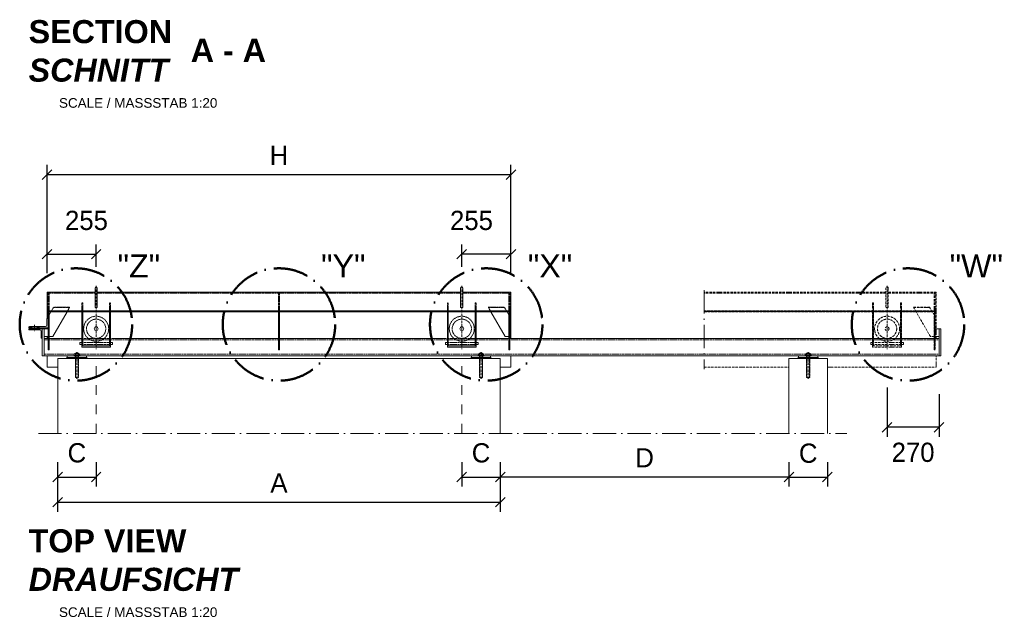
# Model space of a CAD drawing. Header units: millimetres. Extents: x 120724 to 215877, y -51423 to -32042.
# Tile 13 of 20: x 139896 to 145012, y -38561 to -35442. Entities that reach past the tile are written whole.
import ezdxf

# ---------------------------------------------------------------- set-up
doc = ezdxf.new("R2010")
doc.units = ezdxf.units.MM
doc.linetypes.add('ACAD_ISO10W100', pattern=[18, 12, -3, 0, -3])
doc.linetypes.add('JIS_02_1.0', pattern=[2, 1, -1])
doc.layers.add('Bemaßung', color=7, linetype='Continuous', lineweight=9)
doc.layers.add('Beschriftung', color=7, linetype='Continuous', lineweight=9)
doc.styles.add('LBB3.5M1000', font='isocp.shx', dxfattribs={"height": 3.5})
doc.dimstyles.new('DIN', dxfattribs={"dimtxt": 2.5, "dimasz": 2.5, "dimexe": 1.25, "dimexo": 0.625, "dimtad": 1, "dimtih": 1, "dimdec": 4, "dimdsep": 46, "dimlunit": 6, "dimtxsty": 'Standard', "dimcen": 2.5, "dimadec": 0, "dimazin": 0, "dimtfac": 1, "dimtdec": 4, "dimtmove": 0, "dimatfit": 3, "dimfxl": 0, "dimtvp": 1, "dimtolj": 1, "dimtzin": 0, "dimarcsym": 0})
pattern_1 = [(135, (-5, -254.9977), (-2.24506403, -2.24506403), [])]
pattern_2 = [(135, (-1895, -254.9977), (-2.24506403, -2.24506403), [])]

# ---------------------------------------------------------------- blocks, each defined once
blk = doc.blocks.new('_Oblique')
at = {"color": 0, "linetype": 'ByBlock', "lineweight": -2}
blk.add_line((-0.5, -0.5), (0.5, 0.5), dxfattribs=at)
blk = doc.blocks.new('*D51')
at = {"layer": 'Bemaßung', "color": 0, "lineweight": -2, "transparency": 16777216}
for p, q in [((140038.1, -36759.8), (140038.1, -36611.9)), ((140293.1, -36726.9), (140293.1, -36611.9)), ((140038.1, -36661.9), (140293.1, -36661.9))]:
    blk.add_line(p, q, dxfattribs=at)
at = {"layer": 'DEFPOINTS', "color": 0, "transparency": 16777216}
for p in [(140293.1, -36661.9), (140293.1, -36826.9), (140038.1, -36859.8)]:
    blk.add_point(p, dxfattribs=at)
at = {"layer": 'Bemaßung', "color": 0, "lineweight": -2, "transparency": 16777216, "xscale": 50, "yscale": 50, "zscale": 50, "rotation": 180}
blk.add_blockref('_Oblique', (140038.1, -36661.9), dxfattribs=at)
at = {"layer": 'Bemaßung', "color": 0, "lineweight": -2, "transparency": 16777216, "xscale": 50, "yscale": 50, "zscale": 50}
blk.add_blockref('_Oblique', (140293.1, -36661.9), dxfattribs=at)
at = {"layer": 'Bemaßung', "color": 0, "transparency": 16777216, "insert": (140242.8, -36486.9), "char_height": 100, "attachment_point": 5}
blk.add_mtext('\\A1;255', dxfattribs=at)
blk = doc.blocks.new('*D52')
at = {"layer": 'Bemaßung', "color": 0, "lineweight": -2, "transparency": 16777216}
for p, q in [((140038.1, -36759.8), (140038.1, -36198)), ((142448.1, -36759.8), (142448.1, -36198)), ((140038.1, -36248), (142448.1, -36248))]:
    blk.add_line(p, q, dxfattribs=at)
at = {"layer": 'DEFPOINTS', "color": 0, "transparency": 16777216}
for p in [(142448.1, -36248), (140038.1, -36859.8), (142448.1, -36859.8)]:
    blk.add_point(p, dxfattribs=at)
at = {"layer": 'Bemaßung', "color": 0, "lineweight": -2, "transparency": 16777216, "xscale": 50, "yscale": 50, "zscale": 50, "rotation": 180}
blk.add_blockref('_Oblique', (140038.1, -36248), dxfattribs=at)
at = {"layer": 'Bemaßung', "color": 0, "lineweight": -2, "transparency": 16777216, "xscale": 50, "yscale": 50, "zscale": 50}
blk.add_blockref('_Oblique', (142448.1, -36248), dxfattribs=at)
at = {"layer": 'Bemaßung', "color": 0, "transparency": 16777216, "insert": (141243.1, -36148), "char_height": 100, "attachment_point": 5}
blk.add_mtext('\\A1;H', dxfattribs=at)
blk = doc.blocks.new('*D53')
at = {"layer": 'Bemaßung', "color": 0, "lineweight": -2, "transparency": 16777216}
for p, q in [((142193.1, -36726.9), (142193.1, -36611.9)), ((142448.1, -36759.8), (142448.1, -36611.9)), ((142448.1, -36661.9), (142193.1, -36661.9))]:
    blk.add_line(p, q, dxfattribs=at)
at = {"layer": 'DEFPOINTS', "color": 0, "transparency": 16777216}
for p in [(142193.1, -36661.9), (142193.1, -36826.9), (142448.1, -36859.8)]:
    blk.add_point(p, dxfattribs=at)
at = {"layer": 'Bemaßung', "color": 0, "lineweight": -2, "transparency": 16777216, "xscale": 50, "yscale": 50, "zscale": 50, "rotation": 180}
blk.add_blockref('_Oblique', (142193.1, -36661.9), dxfattribs=at)
at = {"layer": 'Bemaßung', "color": 0, "lineweight": -2, "transparency": 16777216, "xscale": 50, "yscale": 50, "zscale": 50}
blk.add_blockref('_Oblique', (142448.1, -36661.9), dxfattribs=at)
at = {"layer": 'Bemaßung', "color": 0, "transparency": 16777216, "insert": (142243.5, -36486.9), "char_height": 100, "attachment_point": 5}
blk.add_mtext('\\A1;255', dxfattribs=at)
blk = doc.blocks.new('*D58')
at = {"layer": 'Bemaßung', "color": 0, "lineweight": -2, "transparency": 16777216}
for p, q in [((144403.1, -37355.6), (144403.1, -37612.1)), ((144673.1, -37389.8), (144673.1, -37612.1)), ((144673.1, -37562.1), (144403.1, -37562.1))]:
    blk.add_line(p, q, dxfattribs=at)
at = {"layer": 'DEFPOINTS', "color": 0, "transparency": 16777216}
for p in [(144403.1, -37155.6), (144673.1, -37189.8), (144403.1, -37562.1)]:
    blk.add_point(p, dxfattribs=at)
at = {"layer": 'Bemaßung', "color": 0, "lineweight": -2, "transparency": 16777216, "xscale": 50, "yscale": 50, "zscale": 50, "rotation": 180}
blk.add_blockref('_Oblique', (144403.1, -37562.1), dxfattribs=at)
at = {"layer": 'Bemaßung', "color": 0, "lineweight": -2, "transparency": 16777216, "xscale": 50, "yscale": 50, "zscale": 50}
blk.add_blockref('_Oblique', (144673.1, -37562.1), dxfattribs=at)
at = {"layer": 'Bemaßung', "color": 0, "transparency": 16777216, "insert": (144538.1, -37692.9), "char_height": 100, "attachment_point": 5}
blk.add_mtext('\\A1;270', dxfattribs=at)
blk = doc.blocks.new('*D145')
at = {"layer": 'Bemaßung', "color": 0, "lineweight": -2, "transparency": 16777216}
for p, q in [((140093.1, -37743.8), (140093.1, -37870.7)), ((140293.1, -37743.8), (140293.1, -37870.7)), ((140093.1, -37820.7), (140293.1, -37820.7))]:
    blk.add_line(p, q, dxfattribs=at)
at = {"layer": 'DEFPOINTS', "color": 0, "transparency": 16777216}
for p in [(140093.1, -37543.8), (140293.1, -37543.8), (140293.1, -37820.7)]:
    blk.add_point(p, dxfattribs=at)
at = {"layer": 'Bemaßung', "color": 0, "lineweight": -2, "transparency": 16777216, "xscale": 50, "yscale": 50, "zscale": 50, "rotation": 180}
blk.add_blockref('_Oblique', (140093.1, -37820.7), dxfattribs=at)
at = {"layer": 'Bemaßung', "color": 0, "lineweight": -2, "transparency": 16777216, "xscale": 50, "yscale": 50, "zscale": 50}
blk.add_blockref('_Oblique', (140293.1, -37820.7), dxfattribs=at)
at = {"layer": 'Bemaßung', "color": 0, "transparency": 16777216, "insert": (140193.1, -37695.5), "char_height": 100, "attachment_point": 5}
blk.add_mtext('\\A1;C', dxfattribs=at)
blk = doc.blocks.new('*D146')
at = {"layer": 'Bemaßung', "color": 0, "lineweight": -2, "transparency": 16777216}
for p, q in [((140093.1, -37743.8), (140093.1, -38001.4)), ((142393.1, -37743.8), (142393.1, -38001.4)), ((140093.1, -37951.4), (142393.1, -37951.4))]:
    blk.add_line(p, q, dxfattribs=at)
at = {"layer": 'DEFPOINTS', "color": 0, "transparency": 16777216}
for p in [(140093.1, -37543.8), (142393.1, -37543.8), (142393.1, -37951.4)]:
    blk.add_point(p, dxfattribs=at)
at = {"layer": 'Bemaßung', "color": 0, "lineweight": -2, "transparency": 16777216, "xscale": 50, "yscale": 50, "zscale": 50, "rotation": 180}
blk.add_blockref('_Oblique', (140093.1, -37951.4), dxfattribs=at)
at = {"layer": 'Bemaßung', "color": 0, "lineweight": -2, "transparency": 16777216, "xscale": 50, "yscale": 50, "zscale": 50}
blk.add_blockref('_Oblique', (142393.1, -37951.4), dxfattribs=at)
at = {"layer": 'Bemaßung', "color": 0, "transparency": 16777216, "insert": (141243.1, -37851.4), "char_height": 100, "attachment_point": 5}
blk.add_mtext('\\A1;A', dxfattribs=at)
blk = doc.blocks.new('*D147')
at = {"layer": 'Bemaßung', "color": 0, "lineweight": -2, "transparency": 16777216}
for p, q in [((142193.1, -37743.8), (142193.1, -37870.7)), ((142393.1, -37743.8), (142393.1, -37870.7)), ((142193.1, -37820.7), (142393.1, -37820.7))]:
    blk.add_line(p, q, dxfattribs=at)
at = {"layer": 'DEFPOINTS', "color": 0, "transparency": 16777216}
for p in [(142193.1, -37543.8), (142393.1, -37543.8), (142393.1, -37820.7)]:
    blk.add_point(p, dxfattribs=at)
at = {"layer": 'Bemaßung', "color": 0, "lineweight": -2, "transparency": 16777216, "xscale": 50, "yscale": 50, "zscale": 50, "rotation": 180}
blk.add_blockref('_Oblique', (142193.1, -37820.7), dxfattribs=at)
at = {"layer": 'Bemaßung', "color": 0, "lineweight": -2, "transparency": 16777216, "xscale": 50, "yscale": 50, "zscale": 50}
blk.add_blockref('_Oblique', (142393.1, -37820.7), dxfattribs=at)
at = {"layer": 'Bemaßung', "color": 0, "transparency": 16777216, "insert": (142293.1, -37695.7), "char_height": 100, "attachment_point": 5}
blk.add_mtext('\\A1;C', dxfattribs=at)
blk = doc.blocks.new('*D148')
at = {"layer": 'Bemaßung', "color": 0, "lineweight": -2, "transparency": 16777216}
for p, q in [((142393.1, -37743.8), (142393.1, -37870.7)), ((143893.1, -37743.8), (143893.1, -37870.7)), ((143893.1, -37820.7), (142393.1, -37820.7))]:
    blk.add_line(p, q, dxfattribs=at)
at = {"layer": 'DEFPOINTS', "color": 0, "transparency": 16777216}
for p in [(142393.1, -37543.8), (143893.1, -37543.8), (142393.1, -37820.7)]:
    blk.add_point(p, dxfattribs=at)
at = {"layer": 'Bemaßung', "color": 0, "lineweight": -2, "transparency": 16777216, "xscale": 50, "yscale": 50, "zscale": 50, "rotation": 180}
blk.add_blockref('_Oblique', (142393.1, -37820.7), dxfattribs=at)
at = {"layer": 'Bemaßung', "color": 0, "lineweight": -2, "transparency": 16777216, "xscale": 50, "yscale": 50, "zscale": 50}
blk.add_blockref('_Oblique', (143893.1, -37820.7), dxfattribs=at)
at = {"layer": 'Bemaßung', "color": 0, "transparency": 16777216, "insert": (143143.1, -37720.7), "char_height": 100, "attachment_point": 5}
blk.add_mtext('\\A1;D', dxfattribs=at)
blk = doc.blocks.new('*D149')
at = {"layer": 'Bemaßung', "color": 0, "lineweight": -2, "transparency": 16777216}
for p, q in [((143893.1, -37743.8), (143893.1, -37870.7)), ((144093.1, -37743.8), (144093.1, -37870.7)), ((143893.1, -37820.7), (144093.1, -37820.7))]:
    blk.add_line(p, q, dxfattribs=at)
at = {"layer": 'DEFPOINTS', "color": 0, "transparency": 16777216}
for p in [(143893.1, -37543.8), (144093.1, -37543.8), (144093.1, -37820.7)]:
    blk.add_point(p, dxfattribs=at)
at = {"layer": 'Bemaßung', "color": 0, "lineweight": -2, "transparency": 16777216, "xscale": 50, "yscale": 50, "zscale": 50, "rotation": 180}
blk.add_blockref('_Oblique', (143893.1, -37820.7), dxfattribs=at)
at = {"layer": 'Bemaßung', "color": 0, "lineweight": -2, "transparency": 16777216, "xscale": 50, "yscale": 50, "zscale": 50}
blk.add_blockref('_Oblique', (144093.1, -37820.7), dxfattribs=at)
at = {"layer": 'Bemaßung', "color": 0, "transparency": 16777216, "insert": (143993.1, -37697.5), "char_height": 100, "attachment_point": 5}
blk.add_mtext('\\A1;C', dxfattribs=at)

msp = doc.modelspace()

# ---------------------------------------------------------------- hatches: boundary and pattern name
at = {"lineweight": 5}
h = msp.add_hatch(dxfattribs=at)
h.set_pattern_fill('ANSI31', color=0)
h.set_pattern_definition([(45, (-5, -254.9977), (-2.24506403, 2.24506403), [])])
h.paths.add_polyline_path([(140038.15, -36962.021), (142448.15, -36962.021), (142448.15, -36957.021), (140038.15, -36957.021)])
h = msp.add_hatch(dxfattribs=at)
h.set_pattern_fill('ANSI31', color=0, angle=90)
h.set_pattern_definition(pattern_1)
h.paths.add_polyline_path([(140048.15, -36962.021), (140043.15, -36962.021), (140043.15, -37159.775), (140048.15, -37159.775)])
h = msp.add_hatch(dxfattribs=at)
h.set_pattern_fill('ANSI31', color=0, angle=90)
h.set_pattern_definition(pattern_2)
h.paths.add_polyline_path([(140218.15, -36962.021), (140223.15, -36962.021), (140223.15, -37138.052), (140218.15, -37138.052)])
h.paths.add_polyline_path([(140363.15, -36962.021), (140368.15, -36962.021), (140368.15, -37138.052), (140363.15, -37138.052)])
h = msp.add_hatch(dxfattribs=at)
h.set_pattern_fill('ANSI31', color=0, angle=90)
h.set_pattern_definition([(135, (1192.5, -254.9977), (-2.24506403, -2.24506403), [])])
h.paths.add_polyline_path([(141245.65, -36962.021), (141240.65, -36962.021), (141240.65, -37159.775), (141245.65, -37159.775)])
h = msp.add_hatch(dxfattribs=at)
h.set_pattern_fill('ANSI31', color=0, angle=90)
h.set_pattern_definition(pattern_2)
h.paths.add_polyline_path([(142268.15, -36962.021), (142263.15, -36962.021), (142263.15, -37138.052), (142268.15, -37138.052)])
h.paths.add_polyline_path([(142123.15, -36962.021), (142118.15, -36962.021), (142118.15, -37138.052), (142123.15, -37138.052)])
h = msp.add_hatch(dxfattribs=at)
h.set_pattern_fill('ANSI31', color=0, angle=90)
h.set_pattern_definition(pattern_1)
h.paths.add_polyline_path([(142438.15, -36962.021), (142443.15, -36962.021), (142443.15, -37159.775), (142438.15, -37159.775)])
at = {"linetype": 'ACAD_ISO10W100', "lineweight": 5}
h = msp.add_hatch(dxfattribs=at)
h.set_pattern_fill('ANSI31', color=256)
h.paths.add_polyline_path([(143453.15, -36957.021), (143453.15, -36962.021), (144658.15, -36962.021), (144658.15, -36957.021)])
h = msp.add_hatch(dxfattribs=at)
h.set_pattern_fill('ANSI31', color=256, angle=90)
h.set_pattern_definition([(135, (315, -254.9977), (-2.24506403, -2.24506403), [])])
h.paths.add_polyline_path([(144478.15, -36962.021), (144473.15, -36962.021), (144473.15, -37138.052), (144478.15, -37138.052)])
h.paths.add_polyline_path([(144333.15, -36962.021), (144328.15, -36962.021), (144328.15, -37138.052), (144333.15, -37138.052)])
h = msp.add_hatch(dxfattribs=at)
h.set_pattern_fill('ANSI31', color=256, angle=90)
h.set_pattern_definition([(135, (2205, -254.9977), (-2.24506403, -2.24506403), [])])
h.paths.add_polyline_path([(144648.15, -36962.021), (144653.15, -36962.021), (144653.15, -37159.775), (144648.15, -37159.775)])
at = {"lineweight": 5}
h = msp.add_hatch(dxfattribs=at)
h.set_pattern_fill('ANSI31', color=256, scale=0.5)
h.paths.add_polyline_path([(139959.15, -37038.775), (139947.071, -37038.775), (139948.552, -37040.892), (139947.47, -37044.14), (139947.197, -37044.775), (139959.15, -37044.775)])
h.paths.add_polyline_path([(139997.747, -37040.892), (139999.228, -37038.775), (139987.15, -37038.775), (139987.15, -37044.775), (139999.102, -37044.775), (139998.83, -37044.14)])
h = msp.add_hatch(dxfattribs=at)
h.set_pattern_fill('ANSI31', color=256, scale=0.5, angle=90)
h.paths.add_polyline_path([(139959.15, -37049.775), (139947.432, -37049.775), (139949.093, -37051.991), (139952.341, -37054.157), (139953.06, -37055.775), (139959.15, -37055.775)])
h.paths.add_polyline_path([(139997.206, -37051.991), (139998.867, -37049.775), (139987.15, -37049.775), (139987.15, -37055.775), (139993.24, -37055.775), (139993.959, -37054.157)])

# ---------------------------------------------------------------- linework, layer by layer
at = {"lineweight": 9}
for p, q in [((140287.15, -36837.945), (140287.15, -36937.945)), ((140299.15, -36937.945), (140299.15, -36837.945)), ((142187.15, -36937.945), (142187.15, -36837.945)), ((142199.15, -36837.945), (142199.15, -36937.945)), ((140038.15, -36859.775), (140287.15, -36859.775)), ((140038.15, -36995.826), (140038.15, -36859.775)), ((140299.15, -36859.775), (142187.15, -36859.775)), ((142448.15, -36859.775), (142199.15, -36859.775)), ((142448.15, -37099.775), (142448.15, -36859.775)), ((140043.15, -36962.021), (140043.15, -37159.775)), ((140048.15, -37159.775), (140048.15, -36962.021)), ((140048.15, -36979.342), (140058.15, -36962.021)), ((140068.15, -37089.775), (140141.909, -36962.021)), ((141240.65, -36962.021), (141240.65, -37159.775)), ((141245.65, -37159.775), (141245.65, -36962.021)), ((142418.15, -37089.775), (142344.391, -36962.021)), ((142438.15, -36979.342), (142428.15, -36962.021)), ((142438.15, -37159.775), (142438.15, -36962.021)), ((142443.15, -36962.021), (142443.15, -37159.775)), ((139959.15, -37044.775), (139959.15, -37038.775)), ((139987.15, -37044.775), (139987.15, -37038.775)), ((139959.15, -37055.775), (139959.15, -37049.775)), ((139987.15, -37055.775), (139987.15, -37049.775)), ((140013.15, -37189.775), (140013.15, -37049.775)), ((140013.15, -37049.775), (140023.15, -37049.775)), ((140023.15, -37049.775), (140023.15, -37099.775)), ((140023.15, -37049.775), (140043.15, -37049.775)), ((140043.15, -37089.775), (140023.15, -37089.775)), ((140038.15, -37049.775), (140038.15, -37044.775)), ((140038.15, -37099.775), (140038.15, -37089.775)), ((140048.15, -37089.775), (140068.15, -37089.775)), ((142438.15, -37089.775), (142418.15, -37089.775)), ((144673.15, -37049.775), (144653.15, -37049.775)), ((144653.15, -37049.775), (144653.15, -37089.775)), ((144653.15, -37089.775), (144673.15, -37089.775)), ((144683.15, -37049.775), (144673.15, -37049.775)), ((144673.15, -37049.775), (144673.15, -37099.775)), ((144683.15, -37189.775), (144683.15, -37049.775)), ((140023.15, -37189.775), (140023.15, -37099.775)), ((140023.15, -37099.775), (140043.15, -37099.775)), ((140048.15, -37099.775), (140223.15, -37099.775)), ((140373.15, -37099.775), (142113.15, -37099.775)), ((142438.15, -37099.775), (142263.15, -37099.775)), ((142438.15, -37099.775), (144673.15, -37099.775)), ((144648.15, -37099.775), (144473.15, -37099.775)), ((144673.15, -37099.775), (144673.15, -37189.775)), ((140023.15, -37189.775), (140013.15, -37189.775)), ((144673.15, -37189.775), (140023.15, -37189.775)), ((140038.15, -37249.775), (140038.15, -37189.775)), ((140043.15, -37159.775), (140048.15, -37159.775)), ((140143.15, -37189.775), (140143.15, -37199.775)), ((140243.15, -37199.775), (140243.15, -37189.775)), ((141240.65, -37159.775), (141245.65, -37159.775)), ((142243.15, -37189.775), (142243.15, -37199.775)), ((142343.15, -37199.775), (142343.15, -37189.775)), ((142443.15, -37159.775), (142438.15, -37159.775)), ((142448.15, -37249.775), (142448.15, -37189.775)), ((143943.15, -37189.775), (143943.15, -37199.775)), ((144043.15, -37199.775), (144043.15, -37189.775)), ((144673.15, -37189.775), (144683.15, -37189.775)), ((140093.15, -37593.772), (140093.15, -37204.775)), ((140293.15, -37204.775), (140093.15, -37204.775)), ((140143.15, -37199.775), (140138.15, -37204.775)), ((140143.15, -37199.775), (140243.15, -37199.775)), ((140243.15, -37199.775), (140248.15, -37204.775)), ((142193.15, -37204.775), (140293.15, -37204.775)), ((142393.15, -37204.775), (142193.15, -37204.775)), ((142243.15, -37199.775), (142238.15, -37204.775)), ((142243.15, -37199.775), (142343.15, -37199.775)), ((142343.15, -37199.775), (142348.15, -37204.775)), ((142393.15, -37593.772), (142393.15, -37204.775)), ((143943.15, -37199.775), (143938.15, -37204.775)), ((143943.15, -37199.775), (144043.15, -37199.775)), ((144043.15, -37199.775), (144048.15, -37204.775)), ((140093.15, -37249.775), (140038.15, -37249.775)), ((142393.15, -37249.775), (142448.15, -37249.775))]:
    msp.add_line(p, q, dxfattribs=at)
at = {"linetype": 'ACAD_ISO10W100', "lineweight": 5}
for p, q in [((140293.15, -36826.945), (140293.15, -37155.562)), ((142193.15, -36826.945), (142193.15, -37155.562)), ((144397.15, -36937.945), (144397.15, -36837.945)), ((144403.15, -36826.945), (144403.15, -37155.562)), ((144409.15, -36837.945), (144409.15, -36937.945)), ((144397.15, -36859.775), (143453.15, -36859.775)), ((144397.15, -36864.775), (143453.15, -36864.775)), ((144658.15, -36859.775), (144409.15, -36859.775)), ((144658.15, -36864.775), (144409.15, -36864.775)), ((144648.15, -36962.021), (144648.15, -36864.775)), ((144653.15, -36962.021), (144653.15, -36864.775)), ((144658.15, -37099.775), (144658.15, -36859.775)), ((144333.15, -36930.395), (144328.15, -36930.395)), ((144478.15, -36930.395), (144473.15, -36930.395)), ((144540.499, -36937.96), (144624.258, -36937.96)), ((144554.391, -36962.021), (144540.499, -36937.96)), ((144541.206, -36939.185), (144624.965, -36939.185)), ((144638.15, -36962.021), (144624.258, -36937.96)), ((144628.15, -37089.775), (144554.391, -36962.021)), ((144648.15, -36979.342), (144638.15, -36962.021)), ((144648.15, -37159.775), (144648.15, -36962.021)), ((144653.15, -36962.021), (144653.15, -37159.775)), ((139973.15, -37028.775), (139973.15, -37065.775)), ((144648.15, -37089.775), (144628.15, -37089.775)), ((144478.15, -37099.775), (144328.15, -37099.775)), ((144478.15, -37121.415), (144328.15, -37121.415)), ((144478.15, -37131.415), (144328.15, -37131.415)), ((140193.15, -37309.775), (140193.15, -37171.714)), ((142293.15, -37309.775), (142293.15, -37171.714)), ((143993.15, -37309.775), (143993.15, -37171.714)), ((144653.15, -37159.775), (144648.15, -37159.775)), ((144658.15, -37249.775), (144658.15, -37189.775)), ((143453.15, -37249.775), (143893.15, -37249.775)), ((144093.15, -37249.775), (144658.15, -37249.775))]:
    msp.add_line(p, q, dxfattribs=at)
at = {"linetype": 'JIS_02_1.0', "lineweight": 5, "ltscale": 2}
for p, q in [((140038.15, -36864.775), (140287.15, -36864.775)), ((140043.15, -36962.021), (140043.15, -36864.775)), ((140048.15, -36962.021), (140048.15, -36864.775)), ((140299.15, -36864.775), (142187.15, -36864.775)), ((141240.65, -36962.021), (141240.65, -36864.775)), ((141245.65, -36962.021), (141245.65, -36864.775)), ((142448.15, -36864.775), (142199.15, -36864.775)), ((142438.15, -36962.021), (142438.15, -36864.775)), ((142443.15, -36962.021), (142443.15, -36864.775)), ((140058.15, -36962.021), (140072.041, -36937.96)), ((140155.093, -36939.185), (140071.334, -36939.185)), ((140155.8, -36937.96), (140072.041, -36937.96)), ((140141.909, -36962.021), (140155.8, -36937.96)), ((140218.15, -36930.395), (140223.15, -36930.395)), ((140363.15, -36930.395), (140368.15, -36930.395)), ((142123.15, -36930.395), (142118.15, -36930.395)), ((142268.15, -36930.395), (142263.15, -36930.395)), ((142330.499, -36937.96), (142414.258, -36937.96)), ((142344.391, -36962.021), (142330.499, -36937.96)), ((142331.206, -36939.185), (142414.965, -36939.185)), ((142428.15, -36962.021), (142414.258, -36937.96)), ((140023.15, -37106.875), (144673.15, -37106.875)), ((140218.15, -37099.775), (140368.15, -37099.775)), ((140218.15, -37121.415), (140368.15, -37121.415)), ((140218.15, -37131.415), (140368.15, -37131.415)), ((142268.15, -37099.775), (142118.15, -37099.775)), ((142268.15, -37121.415), (142118.15, -37121.415)), ((142268.15, -37131.415), (142118.15, -37131.415)), ((140179.75, -37182.675), (140023.15, -37182.675)), ((140184.65, -37204.775), (140184.65, -37186.775)), ((140185.15, -37303.275), (140185.15, -37176.275)), ((140186.375, -37303.71), (140186.375, -37178.775)), ((140199.925, -37303.71), (140199.925, -37178.775)), ((140201.15, -37303.275), (140201.15, -37176.275)), ((140201.65, -37204.775), (140201.65, -37186.775)), ((142279.75, -37182.675), (140206.55, -37182.675)), ((142284.65, -37204.775), (142284.65, -37186.775)), ((142285.15, -37303.275), (142285.15, -37176.275)), ((142286.375, -37303.71), (142286.375, -37178.775)), ((142299.925, -37303.71), (142299.925, -37178.775)), ((142301.15, -37303.275), (142301.15, -37176.275)), ((142301.65, -37204.775), (142301.65, -37186.775)), ((143979.75, -37182.675), (142306.55, -37182.675)), ((143984.65, -37204.775), (143984.65, -37186.775)), ((143985.15, -37303.275), (143985.15, -37176.275)), ((143986.375, -37303.71), (143986.375, -37178.775)), ((143999.925, -37303.71), (143999.925, -37178.775)), ((144001.15, -37303.275), (144001.15, -37176.275)), ((144001.65, -37204.775), (144001.65, -37186.775)), ((144673.15, -37182.675), (144006.55, -37182.675)), ((140185.15, -37303.275), (140201.15, -37303.275)), ((142285.15, -37303.275), (142301.15, -37303.275)), ((143985.15, -37303.275), (144001.15, -37303.275))]:
    msp.add_line(p, q, dxfattribs=at)
at = {"linetype": 'ACAD_ISO10W100', "lineweight": 9, "ltscale": 10}
for p, q in [((143453.15, -36849.775), (143453.15, -37259.775)), ((139993.15, -37593.772), (144193.15, -37593.772))]:
    msp.add_line(p, q, dxfattribs=at)
at = {"linetype": 'Continuous', "lineweight": 9}
for p, q in [((140178.15, -37189.775), (140178.15, -37186.775)), ((140178.15, -37186.775), (140208.15, -37186.775)), ((140179.75, -37185.775), (140179.75, -37179.775)), ((140183.214, -37178.775), (140203.086, -37178.775)), ((140185.15, -37176.275), (140201.15, -37176.275)), ((140185.15, -37176.275), (140185.15, -37178.775)), ((140186.375, -37175.84), (140186.375, -37178.775)), ((140186.678, -37185.775), (140186.678, -37179.775)), ((140199.622, -37185.775), (140199.622, -37179.775)), ((140199.925, -37175.84), (140199.925, -37178.775)), ((140201.15, -37176.275), (140201.15, -37178.775)), ((140206.55, -37185.775), (140206.55, -37179.775)), ((140208.15, -37189.775), (140208.15, -37186.775)), ((142278.15, -37189.775), (142278.15, -37186.775)), ((142278.15, -37186.775), (142308.15, -37186.775)), ((142279.75, -37185.775), (142279.75, -37179.775)), ((142283.214, -37178.775), (142303.086, -37178.775)), ((142285.15, -37176.275), (142301.15, -37176.275)), ((142285.15, -37176.275), (142285.15, -37178.775)), ((142286.375, -37175.84), (142286.375, -37178.775)), ((142286.678, -37185.775), (142286.678, -37179.775)), ((142299.622, -37185.775), (142299.622, -37179.775)), ((142299.925, -37175.84), (142299.925, -37178.775)), ((142301.15, -37176.275), (142301.15, -37178.775)), ((142306.55, -37185.775), (142306.55, -37179.775)), ((142308.15, -37189.775), (142308.15, -37186.775)), ((143978.15, -37189.775), (143978.15, -37186.775)), ((143978.15, -37186.775), (144008.15, -37186.775)), ((143979.75, -37185.775), (143979.75, -37179.775)), ((143983.214, -37178.775), (144003.086, -37178.775)), ((143985.15, -37176.275), (144001.15, -37176.275)), ((143985.15, -37176.275), (143985.15, -37178.775)), ((143986.375, -37175.84), (143986.375, -37178.775)), ((143986.678, -37185.775), (143986.678, -37179.775)), ((143999.622, -37185.775), (143999.622, -37179.775)), ((143999.925, -37175.84), (143999.925, -37178.775)), ((144001.15, -37176.275), (144001.15, -37178.775)), ((144006.55, -37185.775), (144006.55, -37179.775)), ((144008.15, -37189.775), (144008.15, -37186.775))]:
    msp.add_line(p, q, dxfattribs=at)
at = {"linetype": 'JIS_02_1.0', "lineweight": 9, "ltscale": 50}
for p, q in [((140293.15, -37593.772), (140293.15, -37204.775)), ((142193.15, -37593.772), (142193.15, -37204.775))]:
    msp.add_line(p, q, dxfattribs=at)
at = {"linetype": 'JIS_02_1.0', "lineweight": 5, "ltscale": 2}
for points in [[(140218.15, -36962.021), (140218.15, -36914.775), (140223.15, -36914.775), (140223.15, -36962.021)], [(140363.15, -36962.021), (140363.15, -36914.775), (140368.15, -36914.775), (140368.15, -36962.021)], [(142123.15, -36962.021), (142123.15, -36914.775), (142118.15, -36914.775), (142118.15, -36962.021)], [(142268.15, -36962.021), (142268.15, -36914.775), (142263.15, -36914.775), (142263.15, -36962.021)]]:
    msp.add_lwpolyline(points, dxfattribs=at)
at = {"linetype": 'ACAD_ISO10W100', "lineweight": 5}
for points in [[(144333.15, -36962.021), (144333.15, -36914.775), (144328.15, -36914.775), (144328.15, -36962.021)], [(144478.15, -36962.021), (144478.15, -36914.775), (144473.15, -36914.775), (144473.15, -36962.021)], [(143453.15, -36962.021), (144658.15, -36962.021), (144658.15, -36957.021), (143453.15, -36957.021)], [(144328.15, -37131.415), (144318.15, -37131.415), (144318.15, -37121.415), (144328.15, -37121.415)], [(144478.15, -37121.415), (144488.15, -37121.415), (144488.15, -37131.415), (144478.15, -37131.415)]]:
    msp.add_lwpolyline(points, dxfattribs=at)
at = {"lineweight": 9}
for points in [[(140038.15, -36962.021), (142448.15, -36962.021), (142448.15, -36957.021), (140038.15, -36957.021)], [(140218.15, -36962.021), (140223.15, -36962.021), (140223.15, -37138.052), (140218.15, -37138.052)], [(140363.15, -36962.021), (140368.15, -36962.021), (140368.15, -37138.052), (140363.15, -37138.052)], [(142123.15, -36962.021), (142118.15, -36962.021), (142118.15, -37138.052), (142123.15, -37138.052)], [(142268.15, -36962.021), (142263.15, -36962.021), (142263.15, -37138.052), (142268.15, -37138.052)], [(140218.15, -37145.052), (140368.15, -37145.052), (140368.15, -37138.052), (140218.15, -37138.052)], [(142268.15, -37145.052), (142118.15, -37145.052), (142118.15, -37138.052), (142268.15, -37138.052)]]:
    msp.add_lwpolyline(points, close=True, dxfattribs=at)
at = {"linetype": 'ACAD_ISO10W100', "lineweight": 5}
for points in [[(144333.15, -36962.021), (144328.15, -36962.021), (144328.15, -37138.052), (144333.15, -37138.052)], [(144478.15, -36962.021), (144473.15, -36962.021), (144473.15, -37138.052), (144478.15, -37138.052)], [(144478.15, -37145.052), (144328.15, -37145.052), (144328.15, -37138.052), (144478.15, -37138.052)]]:
    msp.add_lwpolyline(points, close=True, dxfattribs=at)
at = {"lineweight": 9}
for points in [[(140043.15, -37044.775), (140043.15, -36994.775), (140040.65, -36994.775, 0.41421356), (140037.15, -36998.275), (140037.15, -37031.775, -0.41421356), (140030.15, -37038.775), (139946.65, -37038.775, 0.41421356), (139943.15, -37042.275), (139943.15, -37044.775)], [(140013.15, -37049.775), (140013.15, -37099.775), (140010.65, -37099.775, -0.41421356), (140007.15, -37096.275), (140007.15, -37062.775, 0.41421356), (140000.15, -37055.775), (139946.65, -37055.775, -0.41421356), (139943.15, -37052.275), (139943.15, -37049.775)]]:
    msp.add_lwpolyline(points, format="xyb", close=True, dxfattribs=at)
at = {"lineweight": 5}
for points in [[(139953.06, -37055.775), (139952.341, -37054.157), (139949.093, -37051.991), (139946.658, -37048.742), (139946.658, -37046.035), (139947.47, -37044.14), (139948.552, -37040.892), (139947.071, -37038.775)], [(139993.24, -37055.775), (139993.959, -37054.157), (139997.206, -37051.991), (139999.642, -37048.742), (139999.642, -37046.035), (139998.83, -37044.14), (139997.747, -37040.892), (139999.228, -37038.775)]]:
    msp.add_lwpolyline(points, dxfattribs=at)
at = {"lineweight": 9}
for points in [[(140218.15, -37121.415), (140208.15, -37121.415), (140208.15, -37131.415), (140218.15, -37131.415)], [(140368.15, -37131.415), (140378.15, -37131.415), (140378.15, -37121.415), (140368.15, -37121.415)], [(142118.15, -37131.415), (142108.15, -37131.415), (142108.15, -37121.415), (142118.15, -37121.415)], [(142268.15, -37121.415), (142278.15, -37121.415), (142278.15, -37131.415), (142268.15, -37131.415)], [(144093.15, -37593.772), (144093.15, -37204.775), (143893.15, -37204.775), (143893.15, -37593.772)]]:
    msp.add_lwpolyline(points, dxfattribs=at)
at = {"linetype": 'ACAD_ISO10W100', "lineweight": 50, "ltscale": 15}
for centre in [(140188.011, -37027.581), (141243.15, -37027.581), (142319.945, -37027.581), (144511.868, -37027.581)]:
    msp.add_circle(centre, 292.191, dxfattribs=at)
at = {"linetype": 'JIS_02_1.0', "lineweight": 5, "ltscale": 2}
for centre, radius in [((140293.15, -37049.779), 65), ((142193.15, -37049.779), 65), ((140293.15, -37049.779), 49.966), ((142193.15, -37049.779), 49.966)]:
    msp.add_circle(centre, radius, dxfattribs=at)
at = {"linetype": 'ACAD_ISO10W100', "lineweight": 5}
for radius in [65, 49.966, 10]:
    msp.add_circle((144403.15, -37049.779), radius, dxfattribs=at)
at = {"lineweight": 9}
for centre in [(140293.15, -37049.779), (142193.15, -37049.779)]:
    msp.add_circle(centre, 10, dxfattribs=at)
for centre in [(140293.15, -36837.945), (142193.15, -36837.945)]:
    msp.add_arc(centre, 6, 0, 180, dxfattribs=at)
at = {"linetype": 'ACAD_ISO10W100', "lineweight": 5}
msp.add_arc((144403.15, -36837.945), 6, 0, 180, dxfattribs=at)
at = {"linetype": 'Continuous', "lineweight": 9}
for centre, radius, start, end in [((140183.214, -37185.275), 6.5, 57.795758, 122.204242), ((140183.214, -37180.275), 6.5, 237.795758, 302.204242), ((140193.15, -37196.859), 22.083, 68.760689, 111.239311), ((140193.15, -37200.217), 21.442, 72.432642, 107.567358), ((140193.15, -37165.333), 21.442, 252.432642, 287.567358), ((140203.086, -37185.275), 6.5, 57.795758, 122.204242), ((140203.086, -37180.275), 6.5, 237.795758, 302.204242), ((142283.214, -37185.275), 6.5, 57.795758, 122.204242), ((142283.214, -37180.275), 6.5, 237.795758, 302.204242), ((142293.15, -37196.859), 22.083, 68.760689, 111.239311), ((142293.15, -37200.217), 21.442, 72.432642, 107.567358), ((142293.15, -37165.333), 21.442, 252.432642, 287.567358), ((142303.086, -37185.275), 6.5, 57.795758, 122.204242), ((142303.086, -37180.275), 6.5, 237.795758, 302.204242), ((143983.214, -37185.275), 6.5, 57.795758, 122.204242), ((143983.214, -37180.275), 6.5, 237.795758, 302.204242), ((143993.15, -37196.859), 22.083, 68.760689, 111.239311), ((143993.15, -37200.217), 21.442, 72.432642, 107.567358), ((143993.15, -37165.333), 21.442, 252.432642, 287.567358), ((144003.086, -37185.275), 6.5, 57.795758, 122.204242), ((144003.086, -37180.275), 6.5, 237.795758, 302.204242)]:
    msp.add_arc(centre, radius, start, end, dxfattribs=at)
at = {"linetype": 'JIS_02_1.0', "lineweight": 5, "ltscale": 2}
for centre in [(140193.15, -37282.692), (142293.15, -37282.692), (143993.15, -37282.692)]:
    msp.add_arc(centre, 22.083, 248.760689, 291.239311, dxfattribs=at)
at = {"lineweight": 9}
msp.add_ellipse((140293.15, -36937.945), major_axis=(-6, 0), ratio=0.18074766, start_param=0, end_param=3.14159265, dxfattribs=at)
at = {"lineweight": 9, "extrusion": (0, 0, -1)}
msp.add_ellipse((142193.15, -36937.945), major_axis=(6, 0), ratio=0.18074766, start_param=0, end_param=3.14159265, dxfattribs=at)
at = {"linetype": 'ACAD_ISO10W100', "lineweight": 5, "extrusion": (0, 0, -1)}
msp.add_ellipse((144403.15, -36937.945), major_axis=(6, 0), ratio=0.18074766, start_param=0, end_param=3.14159265, dxfattribs=at)

# ---------------------------------------------------------------- texts
at = {"layer": 'Beschriftung', "attachment_point": 1, "style": 'LBB3.5M1000'}
for s, insert, char_height, width in [('{\\fArial|b1|i0|c0|p34;SECTION\\P\\fArial|b1|i1|c0|p34;SCHNITT}', (139942.314, -35444.6), 120, 772.74861), ('{\\fArial|b1|i0|c0|p34;A - A}', (140784.634, -35541.965), 120, 394.28074), ('{\\fArial|b0|i0|c0|p34;\\H0.5x;SCALE / MASSSTAB 1:20}', (140100.052, -35850.423), 100, 850.47012), ('{\\fArial|b0|i0|c0|p34;"Z"}', (140404.329, -36663.161), 120, 114.59473), ('{\\fArial|b0|i0|c0|p34;"Y"}', (141461.968, -36663.161), 120, 114.59473), ('{\\fArial|b0|i0|c0|p34;"X"}', (142536.263, -36663.161), 120, 114.59473), ('{\\fArial|b0|i0|c0|p34;"W"}', (144728.187, -36663.161), 120, 114.59473), ('{\\fArial|b1|i0|c0|p34;TOP VIEW\\P\\fArial|b1|i1|c0|p34;DRAUFSICHT}', (139942.314, -38092.706), 120, 1630.03152), ('{\\fArial|b0|i0|c0|p34;\\H0.5x;SCALE / MASSSTAB 1:20}', (140100.052, -38498.529), 100, 850.47012)]:
    msp.add_mtext(s, dxfattribs=dict(at, insert=insert, char_height=char_height, width=width))

# ---------------------------------------------------------------- dimensions: what is measured, and where the dimension line sits
at = {"layer": 'Bemaßung'}
dim = msp.add_linear_dim(base=(142448.15, -36247.962), p1=(140038.15, -36859.775), p2=(142448.15, -36859.775), text='H', dimstyle='DIN', override={"dimscale": 100, "dimtxt": 1, "dimasz": 0.5, "dimexe": 0.5, "dimexo": 1, "dimgap": 0.5, "dimtih": 0, "dimdec": 2, "dimblk1": 'Oblique', "dimblk2": 'Oblique', "dimsah": 1, "dimtmove": 2}, dxfattribs=at)
dim.commit()
dim.dimension.update_dxf_attribs({"geometry": '*D52', "text_midpoint": (141243.15, -36147.962)})
for base, p1, p2, override, picture, middle in [((140293.15, -36661.875), (140038.15, -36859.775), (140293.15, -36826.945), {"dimscale": 100, "dimtxt": 1, "dimasz": 0.5, "dimexe": 0.5, "dimexo": 1, "dimgap": 0.5, "dimtih": 0, "dimdec": 2, "dimblk1": 'Oblique', "dimblk2": 'Oblique', "dimsah": 1, "dimtmove": 2}, '*D51', (140242.821, -36486.875)), ((144403.15, -37562.067), (144673.15, -37189.775), (144403.15, -37155.562), {"dimscale": 100, "dimtxt": 1, "dimasz": 0.5, "dimexe": 0.5, "dimexo": 2, "dimgap": 0.5, "dimtih": 0, "dimdec": 2, "dimblk1": 'Oblique', "dimblk2": 'Oblique', "dimsah": 1, "dimtmove": 2}, '*D58', (144538.15, -37692.912))]:
    dim = msp.add_linear_dim(base=base, p1=p1, p2=p2, dimstyle='DIN', override=override, dxfattribs=at)
    dim.commit()
    dim.dimension.update_dxf_attribs({"geometry": picture, "text_midpoint": middle, "dimtype": 160})
dim = msp.add_linear_dim(base=(142193.15, -36661.875), p1=(142448.15, -36859.775), p2=(142193.15, -36826.945), angle=180, dimstyle='DIN', override={"dimscale": 100, "dimtxt": 1, "dimasz": 0.5, "dimexe": 0.5, "dimexo": 1, "dimgap": 0.5, "dimtih": 0, "dimdec": 2, "dimblk1": 'Oblique', "dimblk2": 'Oblique', "dimsah": 1, "dimtmove": 2}, dxfattribs=at)
dim.commit()
dim.dimension.update_dxf_attribs({"geometry": '*D53', "text_midpoint": (142243.479, -36486.875), "dimtype": 160})
for base, p1, p2, picture, middle in [((140293.15, -37820.679), (140093.15, -37543.844), (140293.15, -37543.844), '*D145', (140193.15, -37695.464)), ((142393.15, -37820.679), (142193.15, -37543.844), (142393.15, -37543.844), '*D147', (142293.15, -37695.705)), ((144093.15, -37820.679), (143893.15, -37543.844), (144093.15, -37543.844), '*D149', (143993.15, -37697.455))]:
    dim = msp.add_linear_dim(base=base, p1=p1, p2=p2, angle=180, text='C', dimstyle='DIN', override={"dimscale": 100, "dimtxt": 1, "dimasz": 0.5, "dimexe": 0.5, "dimexo": 2, "dimgap": 0.5, "dimtih": 0, "dimdec": 2, "dimblk1": 'Oblique', "dimblk2": 'Oblique', "dimsah": 1, "dimtmove": 2}, dxfattribs=at)
    dim.commit()
    dim.dimension.update_dxf_attribs({"geometry": picture, "text_midpoint": middle, "dimtype": 160})
for base, p1, text, picture, middle in [((142393.15, -37951.355), (140093.15, -37543.844), 'A', '*D146', (141243.15, -37851.355)), ((142393.15, -37820.679), (143893.15, -37543.844), 'D', '*D148', (143143.15, -37720.679))]:
    dim = msp.add_linear_dim(base=base, p1=p1, p2=(142393.15, -37543.844), angle=180, text=text, dimstyle='DIN', override={"dimscale": 100, "dimtxt": 1, "dimasz": 0.5, "dimexe": 0.5, "dimexo": 2, "dimgap": 0.5, "dimtih": 0, "dimdec": 2, "dimblk1": 'Oblique', "dimblk2": 'Oblique', "dimsah": 1, "dimtmove": 2}, dxfattribs=at)
    dim.commit()
    dim.dimension.update_dxf_attribs({"geometry": picture, "text_midpoint": middle})

doc.saveas('drawing.dxf')
